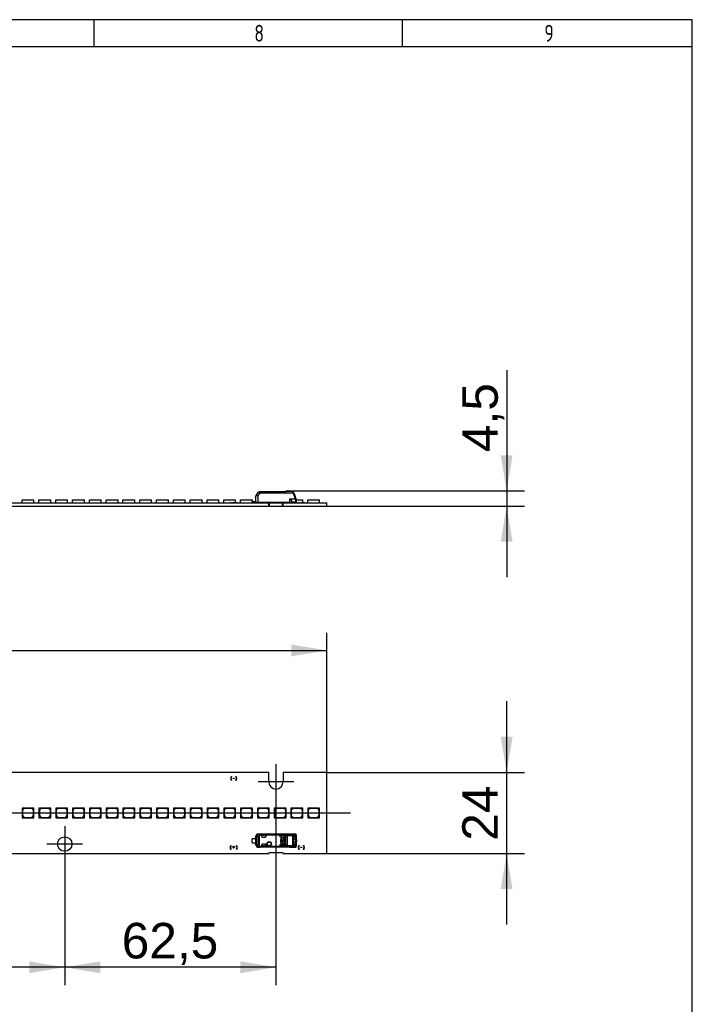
# Paper-space layout 'Layout1' of a CAD drawing. Header units: millimetres. Extents: x 0 to 406, y 0 to 285.
# Tile 6 of 6: x 306 to 406, y 139 to 285. Entities that reach past the tile are written whole.
import ezdxf
from ezdxf.enums import TextEntityAlignment as Align
from ezdxf.lldxf.tags import DXFTag

# ---------------------------------------------------------------- set-up
doc = ezdxf.new("R2010")
doc.units = ezdxf.units.MM
for name, color, linetype in [('10', 7, 'Continuous'), ('Default', 7, 'Continuous'), ('LINLED_560X24MM_', 7, 'Continuous')]:
    doc.layers.add(name, color=color, linetype=linetype)
doc.styles.add('SEACAD_Arial', font='arial.ttf')
doc.styles.add('SEACAD_Solid_Edge_ANSI', font='seans.ttf')
tags = doc.linetypes.add('CENTER2', pattern=[28.575, 19.05, -3.175, 3.175, -3.175]).pattern_tags.tags
tags[10:11] = [DXFTag(74, 4), DXFTag(75, 0), DXFTag(340, '0'), DXFTag(46, 0.0), DXFTag(50, 0.0), DXFTag(44, 0.0), DXFTag(45, 0.0)]
tags[8:9] = [DXFTag(74, 4), DXFTag(75, 0), DXFTag(340, '0'), DXFTag(46, 0.0), DXFTag(50, 0.0), DXFTag(44, 0.0), DXFTag(45, 0.0)]
tags[6:7] = [DXFTag(74, 4), DXFTag(75, 0), DXFTag(340, '0'), DXFTag(46, 0.0), DXFTag(50, 0.0), DXFTag(44, 0.0), DXFTag(45, 0.0)]
tags[4:5] = [DXFTag(74, 4), DXFTag(75, 0), DXFTag(340, '0'), DXFTag(46, 0.0), DXFTag(50, 0.0), DXFTag(44, 0.0), DXFTag(45, 0.0)]
doc.dimstyles.new('ISO', dxfattribs={"dimtxt": 5.25, "dimasz": 5.25, "dimexe": 2.625, "dimexo": 0, "dimgap": 1.3125, "dimtad": 1, "dimlfac": 2, "dimtxsty": 'SEACAD_Arial', "dimblk1": '_SE_FILLED', "dimblk2": '_SE_FILLED', "dimsah": 1, "dimcen": 2.625, "dimadec": 0, "dimazin": 0, "dimtfac": 0.5, "dimtdec": 3, "dimtmove": 0, "dimatfit": 3, "dimfxl": 1, "dimarcsym": 0})

# ---------------------------------------------------------------- blocks, each defined once
blk = doc.blocks.new('SE')
at = {"layer": 'LINLED_560X24MM_', "color": 7, "linetype": 'Continuous'}
for p, q in [((343.02, 173.35), (282.67, 173.35)), ((343.02, 171.95), (343.02, 173.35)), ((351.59, 173.35), (345.17, 173.35)), ((345.17, 173.35), (345.17, 171.95)), ((351.59, 161.35), (351.59, 173.35)), ((337.49, 172.75), (337.53, 172.75)), ((337.53, 172.15), (337.49, 172.15)), ((337.75, 172.42), (337.75, 172.48)), ((337.75, 172.48), (337.92, 172.48)), ((337.92, 172.42), (337.75, 172.42)), ((337.92, 172.48), (337.92, 172.42)), ((338.15, 172.75), (338.19, 172.75)), ((338.19, 172.15), (338.15, 172.15)), ((308.05, 168.05), (306.55, 168.05)), ((306.55, 168.05), (306.55, 166.65)), ((306.85, 168), (306.6, 167.75)), ((306.6, 167.75), (306.6, 166.95)), ((308, 168), (306.85, 168)), ((308.25, 167.75), (308, 168)), ((308.3, 168.05), (308.05, 168.05)), ((308.05, 168.05), (308.3, 167.8)), ((308.25, 166.95), (308.25, 167.75)), ((308.3, 167.8), (308.3, 168.05)), ((308.3, 166.65), (308.3, 167.8)), ((310.54, 168.05), (309.04, 168.05)), ((309.04, 168.05), (309.04, 166.65)), ((309.34, 168), (309.09, 167.75)), ((309.09, 167.75), (309.09, 166.95)), ((310.49, 168), (309.34, 168)), ((310.74, 167.75), (310.49, 168)), ((310.79, 168.05), (310.54, 168.05)), ((310.54, 168.05), (310.79, 167.8)), ((310.74, 166.95), (310.74, 167.75)), ((310.79, 167.8), (310.79, 168.05)), ((310.79, 166.65), (310.79, 167.8)), ((313.02, 168.05), (311.52, 168.05)), ((311.52, 168.05), (311.52, 166.65)), ((311.82, 168), (311.57, 167.75)), ((311.57, 167.75), (311.57, 166.95)), ((312.97, 168), (311.82, 168)), ((313.22, 167.75), (312.97, 168)), ((313.27, 168.05), (313.02, 168.05)), ((313.02, 168.05), (313.27, 167.8)), ((313.22, 166.95), (313.22, 167.75)), ((313.27, 167.8), (313.27, 168.05)), ((313.27, 166.65), (313.27, 167.8)), ((315.51, 168.05), (314.01, 168.05)), ((314.01, 168.05), (314.01, 166.65)), ((314.31, 168), (314.06, 167.75)), ((314.06, 167.75), (314.06, 166.95)), ((315.46, 168), (314.31, 168)), ((315.71, 167.75), (315.46, 168)), ((315.76, 168.05), (315.51, 168.05)), ((315.51, 168.05), (315.76, 167.8)), ((315.71, 166.95), (315.71, 167.75)), ((315.76, 167.8), (315.76, 168.05)), ((315.76, 166.65), (315.76, 167.8)), ((317.99, 168.05), (316.49, 168.05)), ((316.49, 168.05), (316.49, 166.65)), ((316.79, 168), (316.54, 167.75)), ((316.54, 167.75), (316.54, 166.95)), ((317.94, 168), (316.79, 168)), ((318.19, 167.75), (317.94, 168)), ((318.24, 168.05), (317.99, 168.05)), ((317.99, 168.05), (318.24, 167.8)), ((318.19, 166.95), (318.19, 167.75)), ((318.24, 167.8), (318.24, 168.05)), ((318.24, 166.65), (318.24, 167.8)), ((320.48, 168.05), (318.98, 168.05)), ((318.98, 168.05), (318.98, 166.65)), ((319.28, 168), (319.03, 167.75)), ((319.03, 167.75), (319.03, 166.95)), ((320.43, 168), (319.28, 168)), ((320.68, 167.75), (320.43, 168)), ((320.73, 168.05), (320.48, 168.05)), ((320.48, 168.05), (320.73, 167.8)), ((320.68, 166.95), (320.68, 167.75)), ((320.73, 167.8), (320.73, 168.05)), ((320.73, 166.65), (320.73, 167.8)), ((322.96, 168.05), (321.46, 168.05)), ((321.46, 168.05), (321.46, 166.65)), ((321.76, 168), (321.51, 167.75)), ((321.51, 167.75), (321.51, 166.95)), ((322.91, 168), (321.76, 168)), ((323.16, 167.75), (322.91, 168)), ((323.21, 168.05), (322.96, 168.05)), ((322.96, 168.05), (323.21, 167.8)), ((323.16, 166.95), (323.16, 167.75)), ((323.21, 167.8), (323.21, 168.05)), ((323.21, 166.65), (323.21, 167.8)), ((325.45, 168.05), (323.95, 168.05)), ((323.95, 168.05), (323.95, 166.65)), ((324.25, 168), (324, 167.75)), ((324, 167.75), (324, 166.95)), ((325.4, 168), (324.25, 168)), ((325.65, 167.75), (325.4, 168)), ((325.7, 168.05), (325.45, 168.05)), ((325.45, 168.05), (325.7, 167.8)), ((325.65, 166.95), (325.65, 167.75)), ((325.7, 167.8), (325.7, 168.05)), ((325.7, 166.65), (325.7, 167.8)), ((327.93, 168.05), (326.43, 168.05)), ((326.43, 168.05), (326.43, 166.65)), ((326.73, 168), (326.48, 167.75)), ((326.48, 167.75), (326.48, 166.95)), ((327.88, 168), (326.73, 168)), ((328.13, 167.75), (327.88, 168)), ((328.18, 168.05), (327.93, 168.05)), ((327.93, 168.05), (328.18, 167.8)), ((328.13, 166.95), (328.13, 167.75)), ((328.18, 167.8), (328.18, 168.05)), ((328.18, 166.65), (328.18, 167.8)), ((330.42, 168.05), (328.92, 168.05)), ((328.92, 168.05), (328.92, 166.65)), ((329.22, 168), (328.97, 167.75)), ((328.97, 167.75), (328.97, 166.95)), ((330.37, 168), (329.22, 168)), ((330.62, 167.75), (330.37, 168)), ((330.67, 168.05), (330.42, 168.05)), ((330.42, 168.05), (330.67, 167.8)), ((330.62, 166.95), (330.62, 167.75)), ((330.67, 167.8), (330.67, 168.05)), ((330.67, 166.65), (330.67, 167.8)), ((332.9, 168.05), (331.4, 168.05)), ((331.4, 168.05), (331.4, 166.65)), ((331.7, 168), (331.45, 167.75)), ((331.45, 167.75), (331.45, 166.95)), ((332.85, 168), (331.7, 168)), ((333.1, 167.75), (332.85, 168)), ((333.15, 168.05), (332.9, 168.05)), ((332.9, 168.05), (333.15, 167.8)), ((333.1, 166.95), (333.1, 167.75)), ((333.15, 167.8), (333.15, 168.05)), ((333.15, 166.65), (333.15, 167.8)), ((335.39, 168.05), (333.89, 168.05)), ((333.89, 168.05), (333.89, 166.65)), ((334.19, 168), (333.94, 167.75)), ((333.94, 167.75), (333.94, 166.95)), ((335.34, 168), (334.19, 168)), ((335.59, 167.75), (335.34, 168)), ((335.64, 168.05), (335.39, 168.05)), ((335.39, 168.05), (335.64, 167.8)), ((335.59, 166.95), (335.59, 167.75)), ((335.64, 167.8), (335.64, 168.05)), ((335.64, 166.65), (335.64, 167.8)), ((337.87, 168.05), (336.37, 168.05)), ((336.37, 168.05), (336.37, 166.65)), ((336.67, 168), (336.42, 167.75)), ((336.42, 167.75), (336.42, 166.95)), ((337.82, 168), (336.67, 168)), ((338.07, 167.75), (337.82, 168)), ((338.12, 168.05), (337.87, 168.05)), ((337.87, 168.05), (338.12, 167.8)), ((338.07, 166.95), (338.07, 167.75)), ((338.12, 167.8), (338.12, 168.05)), ((338.12, 166.65), (338.12, 167.8)), ((340.36, 168.05), (338.86, 168.05)), ((338.86, 168.05), (338.86, 166.65)), ((339.16, 168), (338.91, 167.75)), ((338.91, 167.75), (338.91, 166.95)), ((340.31, 168), (339.16, 168)), ((340.56, 167.75), (340.31, 168)), ((340.61, 168.05), (340.36, 168.05)), ((340.36, 168.05), (340.61, 167.8)), ((340.56, 166.95), (340.56, 167.75)), ((340.61, 167.8), (340.61, 168.05)), ((340.61, 166.65), (340.61, 167.8)), ((342.84, 168.05), (341.34, 168.05)), ((341.34, 168.05), (341.34, 166.65)), ((341.64, 168), (341.39, 167.75)), ((341.39, 167.75), (341.39, 166.95)), ((342.79, 168), (341.64, 168)), ((343.04, 167.75), (342.79, 168)), ((343.09, 168.05), (342.84, 168.05)), ((342.84, 168.05), (343.09, 167.8)), ((343.04, 166.95), (343.04, 167.75)), ((343.09, 167.8), (343.09, 168.05)), ((343.09, 166.65), (343.09, 167.8)), ((345.33, 168.05), (343.83, 168.05)), ((343.83, 168.05), (343.83, 166.65)), ((344.13, 168), (343.88, 167.75)), ((343.88, 167.75), (343.88, 166.95)), ((345.28, 168), (344.13, 168)), ((345.53, 167.75), (345.28, 168)), ((345.58, 168.05), (345.33, 168.05)), ((345.33, 168.05), (345.58, 167.8)), ((345.53, 166.95), (345.53, 167.75)), ((345.58, 167.8), (345.58, 168.05)), ((345.58, 166.65), (345.58, 167.8)), ((347.81, 168.05), (346.31, 168.05)), ((346.31, 168.05), (346.31, 166.65)), ((346.61, 168), (346.36, 167.75)), ((346.36, 167.75), (346.36, 166.95)), ((347.76, 168), (346.61, 168)), ((348.01, 167.75), (347.76, 168)), ((348.06, 168.05), (347.81, 168.05)), ((347.81, 168.05), (348.06, 167.8)), ((348.01, 166.95), (348.01, 167.75)), ((348.06, 167.8), (348.06, 168.05)), ((348.06, 166.65), (348.06, 167.8)), ((350.3, 168.05), (348.8, 168.05)), ((348.8, 168.05), (348.8, 166.65)), ((349.1, 168), (348.85, 167.75)), ((348.85, 167.75), (348.85, 166.95)), ((350.25, 168), (349.1, 168)), ((350.5, 167.75), (350.25, 168)), ((350.55, 168.05), (350.3, 168.05)), ((350.3, 168.05), (350.55, 167.8)), ((350.5, 166.95), (350.5, 167.75)), ((350.55, 167.8), (350.55, 168.05)), ((350.55, 166.65), (350.55, 167.8)), ((306.55, 166.65), (308.3, 166.65)), ((306.6, 166.95), (306.85, 166.7)), ((306.85, 166.7), (308, 166.7)), ((308, 166.7), (308.25, 166.95)), ((309.04, 166.65), (310.79, 166.65)), ((309.09, 166.95), (309.34, 166.7)), ((309.34, 166.7), (310.49, 166.7)), ((310.49, 166.7), (310.74, 166.95)), ((311.52, 166.65), (313.27, 166.65)), ((311.57, 166.95), (311.82, 166.7)), ((311.82, 166.7), (312.97, 166.7)), ((312.97, 166.7), (313.22, 166.95)), ((314.01, 166.65), (315.76, 166.65)), ((314.06, 166.95), (314.31, 166.7)), ((314.31, 166.7), (315.46, 166.7)), ((315.46, 166.7), (315.71, 166.95)), ((316.49, 166.65), (318.24, 166.65)), ((316.54, 166.95), (316.79, 166.7)), ((316.79, 166.7), (317.94, 166.7)), ((317.94, 166.7), (318.19, 166.95)), ((318.98, 166.65), (320.73, 166.65)), ((319.03, 166.95), (319.28, 166.7)), ((319.28, 166.7), (320.43, 166.7)), ((320.43, 166.7), (320.68, 166.95)), ((321.46, 166.65), (323.21, 166.65)), ((321.51, 166.95), (321.76, 166.7)), ((321.76, 166.7), (322.91, 166.7)), ((322.91, 166.7), (323.16, 166.95)), ((323.95, 166.65), (325.7, 166.65)), ((324, 166.95), (324.25, 166.7)), ((324.25, 166.7), (325.4, 166.7)), ((325.4, 166.7), (325.65, 166.95)), ((326.43, 166.65), (328.18, 166.65)), ((326.48, 166.95), (326.73, 166.7)), ((326.73, 166.7), (327.88, 166.7)), ((327.88, 166.7), (328.13, 166.95)), ((328.92, 166.65), (330.67, 166.65)), ((328.97, 166.95), (329.22, 166.7)), ((329.22, 166.7), (330.37, 166.7)), ((330.37, 166.7), (330.62, 166.95)), ((331.4, 166.65), (333.15, 166.65)), ((331.45, 166.95), (331.7, 166.7)), ((331.7, 166.7), (332.85, 166.7)), ((332.85, 166.7), (333.1, 166.95)), ((333.89, 166.65), (335.64, 166.65)), ((333.94, 166.95), (334.19, 166.7)), ((334.19, 166.7), (335.34, 166.7)), ((335.34, 166.7), (335.59, 166.95)), ((336.37, 166.65), (338.12, 166.65)), ((336.42, 166.95), (336.67, 166.7)), ((336.67, 166.7), (337.82, 166.7)), ((337.82, 166.7), (338.07, 166.95)), ((338.86, 166.65), (340.61, 166.65)), ((338.91, 166.95), (339.16, 166.7)), ((339.16, 166.7), (340.31, 166.7)), ((340.31, 166.7), (340.56, 166.95)), ((341.34, 166.65), (343.09, 166.65)), ((341.39, 166.95), (341.64, 166.7)), ((341.64, 166.7), (342.79, 166.7)), ((342.79, 166.7), (343.04, 166.95)), ((343.83, 166.65), (345.58, 166.65)), ((343.88, 166.95), (344.13, 166.7)), ((344.13, 166.7), (345.28, 166.7)), ((345.28, 166.7), (345.53, 166.95)), ((346.31, 166.65), (348.06, 166.65)), ((346.36, 166.95), (346.61, 166.7)), ((346.61, 166.7), (347.76, 166.7)), ((347.76, 166.7), (348.01, 166.95)), ((348.8, 166.65), (350.55, 166.65)), ((348.85, 166.95), (349.1, 166.7)), ((349.1, 166.7), (350.25, 166.7)), ((350.25, 166.7), (350.5, 166.95)), ((340.57, 162.96), (340.57, 163.54)), ((340.64, 163.56), (341.12, 163.56)), ((341.12, 163.56), (341.12, 163.93)), ((341.12, 163.92), (341.12, 163.93)), ((341.19, 163.92), (341.12, 163.92)), ((341.12, 162.59), (341.12, 163.92)), ((341.12, 163.56), (341.12, 162.94)), ((341.5, 163.92), (341.19, 163.92)), ((341.19, 163.92), (341.19, 162.59)), ((346.14, 164.23), (341.42, 164.23)), ((341.42, 164.23), (341.42, 164.22)), ((341.76, 164.22), (341.42, 164.22)), ((341.5, 162.59), (341.5, 163.92)), ((341.58, 163.92), (341.5, 163.92)), ((341.58, 163.92), (341.58, 162.59)), ((341.65, 164.16), (341.7, 164.08)), ((345.46, 164.17), (341.7, 164.17)), ((341.7, 164.08), (341.7, 164.17)), ((345.43, 164.08), (341.7, 164.08)), ((341.76, 164.22), (346.65, 164.22)), ((341.76, 164.22), (341.76, 164.21)), ((346.65, 164.21), (341.76, 164.21)), ((341.97, 163.93), (341.97, 163.88)), ((342.61, 164.03), (342.07, 164.03)), ((342.62, 164.03), (342.07, 164.03)), ((342.07, 164.03), (342.07, 164.03)), ((342.07, 163.78), (342.52, 163.78)), ((342.62, 164.03), (342.61, 164.03)), ((342.61, 164.03), (342.61, 163.88)), ((342.61, 163.88), (342.62, 163.88)), ((342.62, 163.88), (342.62, 164.03)), ((345.33, 164.03), (344.67, 164.03)), ((344.67, 164.03), (344.67, 163.9)), ((345.33, 164.03), (344.67, 164.03)), ((344.67, 164.03), (344.67, 164.03)), ((344.67, 164.03), (344.67, 163.91)), ((344.67, 163.91), (344.67, 163.9)), ((344.77, 163.81), (345.33, 163.81)), ((344.78, 163.4), (344.77, 163.4)), ((344.77, 163.4), (344.77, 163.1)), ((344.77, 163.1), (344.78, 163.1)), ((344.78, 163.4), (344.78, 163.1)), ((344.91, 163.5), (344.84, 163.5)), ((344.84, 163.5), (344.84, 163.01)), ((344.84, 163.01), (344.91, 163.01)), ((344.91, 163.29), (344.91, 163.5)), ((344.96, 163.29), (344.91, 163.29)), ((344.91, 163.01), (344.91, 163.22)), ((344.91, 163.22), (344.96, 163.22)), ((344.98, 163.62), (344.98, 163.6)), ((345.28, 163.62), (344.98, 163.62)), ((345.28, 163.6), (344.98, 163.6)), ((345.23, 163.29), (345.02, 163.29)), ((345.02, 163.22), (345.23, 163.22)), ((345.08, 163.35), (345.08, 163.42)), ((345.17, 163.42), (345.17, 163.35)), ((345.28, 163.6), (345.28, 163.62)), ((345.34, 163.29), (345.29, 163.29)), ((345.29, 163.22), (345.34, 163.22)), ((345.33, 164.03), (345.33, 164.03)), ((345.34, 163.22), (345.34, 163.29)), ((345.4, 163.5), (345.38, 163.5)), ((345.38, 163), (345.38, 163.5)), ((345.38, 163), (345.4, 163)), ((345.4, 163), (345.4, 163.5)), ((345.43, 164.07), (345.43, 164.08)), ((345.43, 164.07), (345.43, 163.93)), ((345.43, 163.91), (345.43, 163.93)), ((345.43, 163.91), (345.43, 162.6)), ((345.57, 162.51), (345.57, 164)), ((345.74, 164.02), (346.56, 164.02)), ((345.74, 163.96), (345.74, 162.54)), ((346.56, 163.96), (345.74, 163.96)), ((346.14, 164.22), (346.14, 164.23)), ((346.94, 164.22), (346.14, 164.22)), ((346.56, 163.96), (346.56, 164.02)), ((346.56, 163.96), (346.66, 163.96)), ((346.56, 162.54), (346.56, 163.96)), ((346.94, 164.22), (346.65, 164.22)), ((346.65, 164.21), (346.65, 164.22)), ((346.66, 163.96), (346.66, 162.54)), ((346.67, 162.83), (346.67, 163.68)), ((346.97, 163.43), (346.67, 163.43)), ((346.67, 163.08), (346.97, 163.08)), ((346.72, 163.93), (346.8, 163.93)), ((347.04, 164.12), (346.75, 164.12)), ((346.78, 163.98), (346.75, 163.97)), ((346.78, 163.98), (346.94, 163.99)), ((346.8, 163.93), (346.94, 163.99)), ((346.94, 163.79), (347.09, 163.82)), ((347.12, 163.65), (346.97, 163.63)), ((346.97, 163.63), (346.97, 163.43)), ((347.12, 163.43), (346.97, 163.43)), ((346.97, 163.43), (346.97, 163.08)), ((346.97, 163.08), (347.12, 163.08)), ((346.97, 163.08), (346.97, 162.87)), ((347.09, 163.83), (347.09, 164.1)), ((347.12, 163.65), (347.12, 164.02)), ((347.12, 163.43), (347.12, 163.65)), ((347.12, 163.43), (347.12, 163.08)), ((347.12, 162.85), (347.12, 163.08)), ((337.41, 162.55), (337.45, 162.55)), ((337.45, 161.95), (337.41, 161.95)), ((337.68, 162.28), (337.68, 162.34)), ((337.68, 162.34), (337.81, 162.34)), ((337.81, 162.28), (337.68, 162.28)), ((337.81, 162.34), (337.81, 162.46)), ((337.81, 162.46), (337.86, 162.46)), ((337.81, 162.16), (337.81, 162.28)), ((337.86, 162.16), (337.81, 162.16)), ((337.86, 162.46), (337.86, 162.34)), ((337.86, 162.34), (337.99, 162.34)), ((337.99, 162.28), (337.86, 162.28)), ((337.86, 162.28), (337.86, 162.16)), ((337.99, 162.34), (337.99, 162.28)), ((338.23, 162.55), (338.27, 162.55)), ((338.27, 161.95), (338.23, 161.95)), ((340.64, 162.94), (341.12, 162.94)), ((341.12, 162.58), (341.12, 162.94)), ((341.12, 162.59), (341.19, 162.59)), ((341.12, 162.58), (341.12, 162.59)), ((341.19, 162.59), (341.5, 162.59)), ((341.42, 162.29), (341.76, 162.29)), ((341.42, 162.29), (341.42, 162.28)), ((346.14, 162.28), (341.42, 162.28)), ((341.5, 162.59), (341.58, 162.59)), ((341.7, 162.42), (341.65, 162.34)), ((341.7, 162.42), (345.43, 162.42)), ((341.7, 162.33), (341.7, 162.42)), ((341.7, 162.33), (345.46, 162.33)), ((346.65, 162.29), (341.76, 162.29)), ((341.76, 162.29), (341.76, 162.29)), ((346.65, 162.29), (341.76, 162.29)), ((341.97, 162.63), (341.97, 162.57)), ((342.52, 162.73), (342.07, 162.73)), ((342.07, 162.48), (342.07, 162.47)), ((342.61, 162.48), (342.07, 162.48)), ((342.07, 162.47), (342.62, 162.47)), ((342.62, 162.63), (342.61, 162.63)), ((342.61, 162.63), (342.61, 162.48)), ((342.62, 162.47), (342.61, 162.48)), ((342.62, 162.47), (342.62, 162.63)), ((344.67, 162.6), (344.67, 162.48)), ((344.67, 162.6), (344.67, 162.6)), ((344.67, 162.6), (344.67, 162.47)), ((344.67, 162.47), (344.67, 162.48)), ((345.33, 162.48), (344.67, 162.48)), ((345.33, 162.47), (344.67, 162.47)), ((345.33, 162.7), (344.77, 162.7)), ((344.98, 162.9), (344.98, 162.89)), ((344.98, 162.9), (345.28, 162.9)), ((344.98, 162.89), (345.28, 162.89)), ((345.28, 162.89), (345.28, 162.9)), ((345.33, 162.47), (345.33, 162.48)), ((345.43, 162.57), (345.43, 162.6)), ((345.43, 162.57), (345.43, 162.43)), ((345.74, 162.54), (346.56, 162.54)), ((345.74, 162.54), (345.74, 162.48)), ((345.74, 162.48), (346.56, 162.48)), ((346.14, 162.28), (346.14, 162.28)), ((346.14, 162.28), (346.94, 162.28)), ((346.56, 162.54), (346.66, 162.54)), ((346.56, 162.48), (346.56, 162.54)), ((346.65, 162.29), (346.94, 162.28)), ((346.65, 162.29), (346.65, 162.29)), ((346.8, 162.57), (346.72, 162.57)), ((346.74, 162.53), (346.78, 162.52)), ((346.75, 162.39), (347.04, 162.38)), ((346.94, 162.52), (346.78, 162.52)), ((346.94, 162.52), (346.8, 162.57)), ((347.09, 162.68), (346.94, 162.72)), ((346.97, 162.87), (347.12, 162.85)), ((347.09, 162.4), (347.09, 162.68)), ((347.12, 162.48), (347.12, 162.85)), ((347.49, 162.55), (347.53, 162.55)), ((347.53, 161.95), (347.49, 161.95)), ((347.75, 162.22), (347.75, 162.28)), ((347.75, 162.28), (347.92, 162.28)), ((347.92, 162.22), (347.75, 162.22)), ((347.92, 162.28), (347.92, 162.22)), ((348.15, 162.55), (348.19, 162.55)), ((348.19, 161.95), (348.15, 161.95)), ((282.67, 161.35), (343.02, 161.35)), ((343.14, 161.48), (345.04, 161.48)), ((345.17, 161.35), (351.59, 161.35))]:
    blk.add_line(p, q, dxfattribs=at)
for centre, radius in [((312.84, 162.75), 1.07), ((343.09, 162.78), 0.328), ((343.09, 162.78), 0.293), ((343.09, 162.78), 0.276), ((343.09, 162.78), 0.275)]:
    blk.add_circle(centre, radius, dxfattribs=at)
for centre, radius, start, end in [((337.84, 172.45), 0.462, 139.5021, 220.4979), ((337.84, 172.45), 0.462, 319.5016, 40.4985), ((344.09, 171.95), 1.07, 180, 0), ((340.64, 163.44), 0.125, 90, 126.8699), ((341.42, 163.92), 0.3, 90.167, 179.9956), ((341.8, 163.91), 0.291, 119.4693, 178.8718), ((341.69, 164.06), 0.107, 87.5505, 111.0353), ((342.07, 163.88), 0.1, 180, 270), ((344.98, 163.4), 0.213, 90, 180), ((344.98, 163.1), 0.213, 180, 270), ((344.98, 163.4), 0.2, 90, 180), ((344.98, 163.1), 0.2, 180, 270), ((345.12, 163.25), 0.169, 104.2042, 168.6727), ((345.12, 163.25), 0.169, 191.3273, 348.6727), ((345.12, 163.25), 0.108, 112.432, 162.2153), ((345.12, 163.25), 0.108, 197.7847, 342.2153), ((345.12, 163.25), 0.169, 11.3273, 75.7958), ((345.12, 163.25), 0.108, 17.7847, 67.568), ((345.28, 163.5), 0.113, 0, 90), ((345.28, 163.5), 0.1, 0, 90), ((345.28, 163), 0.1, 270, 360), ((345.28, 163), 0.113, 270, 360), ((345.85, 164), 0.424, 155.6644, 168.4196), ((345.18, 163.41), 0.711, 56.4894, 69.3201), ((345.22, 163.58), 0.641, 50.5835, 68.1417), ((345.76, 163.91), 0.208, 128.9401, 154.2407), ((345.75, 164.38), 0.417, 245.1137, 269.2196), ((345.75, 164.2), 0.182, 227.612, 267.059), ((386.47, 163.98), 40.73, 179.9391, 180.0276), ((347.19, 163.88), 0.646, 156.613, 167.1304), ((346.55, 163.9), 0.125, 29.2644, 83.1817), ((346.79, 164.06), 0.204, 132.1604, 158.7603), ((346.57, 164.01), 0.131, 19.7328, 77.0452), ((346.64, 164.11), 0.103, 3.1147, 84.8366), ((347.11, 163.83), 0.467, 152.0817, 164.248), ((346.85, 163.98), 0.173, 126.1297, 153.8377), ((346.94, 164.13), 0.0975, 358.48, 88.0009), ((346.94, 164.06), 0.167, 46.0436, 90.8272), ((346.48, 163.65), 0.489, 358.2685, 17.0288), ((346.75, 163.68), 0.366, 355.7724, 23.7815), ((337.76, 162.25), 0.462, 139.5021, 220.4979), ((337.92, 162.25), 0.461, 319.3991, 40.6009), ((340.64, 163.06), 0.125, 233.1301, 270), ((341.42, 162.59), 0.3, 180.0044, 269.8384), ((341.8, 162.6), 0.292, 181.2452, 240.4151), ((341.69, 162.44), 0.107, 248.9631, 272.4493), ((342.07, 162.63), 0.1, 90, 180), ((345.19, 163.08), 0.693, 290.5131, 303.6749), ((345.67, 162.45), 0.236, 186.7859, 209.799), ((345.22, 162.94), 0.652, 292.115, 309.3324), ((345.75, 162.13), 0.414, 90.6937, 114.971), ((345.75, 162.3), 0.184, 93.1487, 132.1797), ((346.55, 162.61), 0.125, 276.8298, 330.7248), ((347.19, 162.63), 0.644, 192.8599, 203.4072), ((346.57, 162.5), 0.131, 282.9533, 340.2794), ((346.79, 162.44), 0.204, 201.2415, 227.861), ((346.64, 162.39), 0.103, 275.1481, 356.892), ((347.11, 162.67), 0.467, 195.7622, 207.9319), ((346.85, 162.53), 0.173, 206.1713, 233.8588), ((346.41, 162.87), 0.557, 344.1251, 0.5828), ((346.94, 162.38), 0.0975, 272.0033, 1.5118), ((346.94, 162.45), 0.167, 269.1673, 313.9832), ((347, 162.39), 0.0836, 312.1314, 8.1609), ((346.75, 162.83), 0.366, 336.2191, 4.1962), ((347.84, 162.25), 0.462, 139.5021, 220.4979), ((347.84, 162.25), 0.462, 319.5016, 40.4985), ((343.14, 161.35), 0.125, 90, 180), ((345.04, 161.35), 0.125, 0, 90)]:
    blk.add_arc(centre, radius, start, end, dxfattribs=at)
for centre, major_axis, ratio, start_param, end_param in [((341.42, 163.93), (0.212, -0.212), 0.999924, 2.349833, 3.926953), ((341.42, 163.92), (0.003, 0.3), 0.766027, 0.015856, 1.578763), ((342.07, 163.93), (0, -0.1), 0.999994, 3.141593, 4.712389), ((342.07, 163.93), (0, -0.1), 0.999994, 3.141593, 4.712389), ((342.51, 163.88), (-0.1, 0), 0.999848, 1.570796, 3.141593), ((342.52, 163.88), (-0.1, 0), 0.999848, 1.570796, 3.141593), ((344.77, 163.91), (0.0707, -0.0707), 0.999695, 3.926839, 5.497939), ((344.77, 163.91), (0.0707, -0.0707), 0.999695, 3.9588, 4.712389), ((345.33, 163.93), (0, -0.1), 0.999994, 1.570796, 3.141593), ((345.33, 163.93), (0, -0.1), 0.999994, 1.570796, 3.141593), ((345.33, 163.91), (0, -0.1), 0.999848, 0, 1.570796), ((346.14, 163.93), (0, 0.3), 0.999962, 6.103357, 6.283185), ((346.65, 164.12), (-0.0024, 0.1), 0.939661, 4.689876, 6.257716), ((347.04, 163.67), (0, -0.451), 0.342128, 2.840741, 3.150375), ((346.99, 164.1), (-0.0672, -0.074), 0.8975, 2.254603, 3.141227), ((347.02, 164.02), (-0.1, 0), 0.754543, 3.141566, 3.269979), ((341.42, 162.58), (0.212, 0.212), 0.999924, 2.356233, 3.933355), ((341.42, 162.59), (-0.003, 0.3), 0.766027, 1.56283, 3.125796), ((342.07, 162.58), (0, 0.1), 0.999994, 1.570796, 3.141593), ((342.07, 162.57), (0, 0.1), 0.999994, 1.570796, 3.141593), ((342.51, 162.63), (-0.1, 0), 0.999848, 3.141593, 4.712389), ((342.52, 162.63), (-0.1, 0), 0.999848, 3.141593, 4.712389), ((344.77, 162.6), (0.0707, 0.0707), 0.999695, 0.785246, 2.356347), ((344.77, 162.6), (0.0707, 0.0707), 0.999695, 1.570796, 2.343651), ((345.33, 162.6), (0, 0.1), 0.999848, 4.712389, 6.283185), ((345.33, 162.58), (0, 0.1), 0.999994, 3.140004, 4.712389), ((345.33, 162.57), (0, 0.1), 0.999994, 3.140535, 4.712389), ((346.14, 162.58), (0, 0.3), 0.999962, 3.141593, 3.321417), ((346.65, 162.39), (0.0024, 0.1), 0.939661, 3.16702, 4.734915), ((347.04, 162.83), (0, 0.45), 0.34204, 3.132977, 3.443088), ((347.02, 162.48), (0.1, 0), 0.754543, 6.092026, 6.283031)]:
    blk.add_ellipse(centre, major_axis=major_axis, ratio=ratio, start_param=start_param, end_param=end_param, dxfattribs=at)
for points, degree, knots in [([(337.53, 172.75), (337.51, 172.72), (337.49, 172.68), (337.47, 172.65), (337.44, 172.57), (337.42, 172.41), (337.46, 172.25), (337.53, 172.15)], 3, [0, 0, 0, 0, 0.125, 0.1875, 0.25, 0.5, 1, 1, 1, 1]), ([(338.15, 172.15), (338.22, 172.25), (338.26, 172.41), (338.24, 172.57), (338.21, 172.65), (338.19, 172.68), (338.17, 172.72), (338.15, 172.75)], 3, [0, 0, 0, 0, 0.5, 0.75, 0.8125, 0.875, 1, 1, 1, 1]), ([(341.65, 164.16), (341.66, 164.17), (341.66, 164.18), (341.68, 164.19), (341.69, 164.21), (341.72, 164.21), (341.75, 164.22), (341.76, 164.22)], 3, [0, 0, 0, 0, 0.225106, 0.406821, 0.546306, 0.765172, 1, 1, 1, 1]), ([(341.76, 164.21), (341.75, 164.21), (341.74, 164.21), (341.73, 164.21), (341.72, 164.21), (341.71, 164.2), (341.7, 164.19), (341.7, 164.18), (341.7, 164.17), (341.7, 164.17)], 3, [0, 0, 0, 0, 0.110474, 0.221192, 0.340028, 0.473427, 0.625996, 0.800833, 1, 1, 1, 1]), ([(346.67, 163.68), (346.67, 163.8), (346.7, 163.89), (346.73, 163.98), (346.78, 163.98)], 2, [0, 0, 0, 0.5, 0.5, 1, 1, 1]), ([(346.94, 163.79), (346.94, 163.8), (346.93, 163.82), (346.91, 163.85), (346.89, 163.88), (346.87, 163.9), (346.85, 163.92), (346.83, 163.93), (346.81, 163.93), (346.8, 163.93)], 3, [0, 0, 0, 0, 0.117575, 0.243567, 0.377986, 0.520838, 0.672124, 0.831846, 1, 1, 1, 1]), ([(346.94, 163.98), (346.98, 163.99), (347.02, 163.94), (347.06, 163.9), (347.09, 163.83)], 2, [0, 0, 0, 0.5, 0.5, 1, 1, 1]), ([(347.11, 164.07), (347.11, 164.09), (347.1, 164.11), (347.09, 164.15), (347.07, 164.16), (347.07, 164.17)], 3, [0.2425454, 0.2425454, 0.2425454, 0.2425454, 0.5367614, 0.7793439, 0.9318102, 0.9318102, 0.9318102, 0.9318102]), ([(347.12, 164.02), (347.11, 164.03), (347.11, 164.05), (347.11, 164.07), (347.1, 164.09), (347.09, 164.1), (347.09, 164.1)], 3, [0, 0, 0, 0, 0.244652, 0.491458, 0.742562, 1, 1, 1, 1]), ([(337.45, 162.55), (337.43, 162.52), (337.41, 162.48), (337.39, 162.45), (337.36, 162.37), (337.34, 162.21), (337.38, 162.05), (337.45, 161.95)], 3, [0, 0, 0, 0, 0.125, 0.1875, 0.25, 0.5, 1, 1, 1, 1]), ([(338.23, 161.95), (338.3, 162.05), (338.34, 162.21), (338.32, 162.37), (338.29, 162.45), (338.27, 162.48), (338.25, 162.52), (338.23, 162.55)], 3, [0, 0, 0, 0, 0.5, 0.75, 0.8125, 0.875, 1, 1, 1, 1]), ([(341.76, 162.29), (341.75, 162.29), (341.74, 162.29), (341.72, 162.29), (341.7, 162.3), (341.69, 162.3), (341.67, 162.32), (341.66, 162.33), (341.65, 162.34)], 3, [0, 0, 0, 0, 0.120723, 0.235221, 0.34634, 0.457185, 0.682198, 1, 1, 1, 1]), ([(341.7, 162.33), (341.7, 162.33), (341.7, 162.32), (341.71, 162.31), (341.72, 162.3), (341.74, 162.29), (341.75, 162.29), (341.76, 162.29)], 3, [0, 0, 0, 0, 0.272042, 0.497908, 0.684926, 0.845835, 1, 1, 1, 1]), ([(346.78, 162.52), (346.73, 162.52), (346.7, 162.61), (346.67, 162.7), (346.67, 162.83)], 2, [0, 0, 0, 0.5, 0.5, 1, 1, 1]), ([(346.8, 162.57), (346.8, 162.57), (346.82, 162.57), (346.84, 162.58), (346.88, 162.61), (346.91, 162.65), (346.93, 162.7), (346.94, 162.72)], 3, [0, 0, 0, 0, 0.000046, 0.262499, 0.516583, 0.762384, 1, 1, 1, 1]), ([(347.06, 162.33), (347.07, 162.34), (347.08, 162.35), (347.1, 162.39), (347.11, 162.42), (347.11, 162.43)], 3, [0, 0, 0, 0, 0.222364, 0.4647431, 0.7741621, 0.7741621, 0.7741621, 0.7741621]), ([(347.09, 162.4), (347.09, 162.41), (347.1, 162.41), (347.11, 162.43), (347.11, 162.44), (347.11, 162.46), (347.11, 162.47), (347.12, 162.48)], 3, [0, 0, 0, 0, 0.20636, 0.408491, 0.607418, 0.804218, 1, 1, 1, 1]), ([(347.53, 162.55), (347.51, 162.52), (347.49, 162.48), (347.47, 162.45), (347.44, 162.37), (347.42, 162.21), (347.46, 162.05), (347.53, 161.95)], 3, [0, 0, 0, 0, 0.125, 0.1875, 0.25, 0.5, 1, 1, 1, 1]), ([(348.15, 161.95), (348.22, 162.05), (348.26, 162.21), (348.24, 162.37), (348.21, 162.45), (348.19, 162.48), (348.17, 162.52), (348.15, 162.55)], 3, [0, 0, 0, 0, 0.5, 0.75, 0.8125, 0.875, 1, 1, 1, 1])]:
    blk.add_open_spline(points, degree=degree, knots=knots, dxfattribs=at)
for points, degree in [([(341.7, 164.08), (341.67, 164.07), (341.63, 164.04), (341.59, 163.98), (341.58, 163.94), (341.58, 163.92)], 3), ([(341.58, 162.59), (341.58, 162.57), (341.59, 162.53), (341.63, 162.47), (341.67, 162.44), (341.7, 162.42)], 3), ([(347.09, 162.68), (347.03, 162.52), (346.94, 162.52)], 2)]:
    blk.add_open_spline(points, degree=degree, dxfattribs=at)
blk.add_rational_spline([(345.63, 162.43), (345.61, 162.45), (345.59, 162.48), (345.57, 162.51)], [1.03323215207, 0.973772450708, 0.994102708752, 1.0942229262], degree=3, dxfattribs=at)
blk = doc.blocks.new('SE1')
at = {"layer": 'LINLED_560X24MM_', "color": 7, "linetype": 'Continuous'}
for p, q in [((341.12, 213.24), (341.12, 214.19)), ((341.19, 214.38), (341.5, 214.75)), ((341.42, 214.19), (341.76, 214.59)), ((341.42, 214.19), (341.42, 213.24)), ((341.58, 214.79), (341.7, 214.79)), ((341.69, 214.79), (341.58, 214.79)), ((341.7, 214.73), (341.7, 214.79)), ((345.43, 214.79), (341.7, 214.79)), ((341.7, 214.73), (345.46, 214.73)), ((346.65, 214.61), (341.76, 214.61)), ((341.76, 214.61), (341.76, 214.59)), ((346.65, 214.59), (341.76, 214.59)), ((345.33, 214.79), (344.77, 214.79)), ((345.57, 214.89), (345.43, 214.79)), ((345.43, 214.79), (345.43, 214.79)), ((345.74, 214.94), (346.56, 214.94)), ((345.74, 214.94), (345.74, 214.92)), ((345.74, 214.92), (346.56, 214.92)), ((346.56, 214.92), (346.56, 214.94)), ((346.65, 214.59), (346.65, 214.61)), ((346.65, 214.59), (346.94, 213.79)), ((346.69, 214.77), (346.66, 214.87)), ((346.75, 214.63), (346.69, 214.77)), ((346.75, 214.63), (347.04, 213.83)), ((346.78, 214.54), (346.94, 214.09)), ((282.67, 213.19), (343.02, 213.19)), ((282.67, 212.69), (343.02, 212.69)), ((306.55, 213.64), (308.3, 213.64)), ((306.55, 213.19), (306.55, 213.64)), ((308.3, 213.19), (308.3, 213.64)), ((309.04, 213.64), (310.79, 213.64)), ((309.04, 213.19), (309.04, 213.64)), ((310.79, 213.19), (310.79, 213.64)), ((311.52, 213.64), (313.27, 213.64)), ((311.52, 213.19), (311.52, 213.64)), ((313.27, 213.19), (313.27, 213.64)), ((314.01, 213.64), (315.76, 213.64)), ((314.01, 213.19), (314.01, 213.64)), ((315.76, 213.19), (315.76, 213.64)), ((316.49, 213.64), (318.24, 213.64)), ((316.49, 213.19), (316.49, 213.64)), ((318.24, 213.19), (318.24, 213.64)), ((318.98, 213.64), (320.73, 213.64)), ((318.98, 213.19), (318.98, 213.64)), ((320.73, 213.19), (320.73, 213.64)), ((321.46, 213.64), (323.21, 213.64)), ((321.46, 213.19), (321.46, 213.64)), ((323.21, 213.19), (323.21, 213.64)), ((323.95, 213.64), (325.7, 213.64)), ((323.95, 213.19), (323.95, 213.64)), ((325.7, 213.19), (325.7, 213.64)), ((326.43, 213.64), (328.18, 213.64)), ((326.43, 213.19), (326.43, 213.64)), ((328.18, 213.19), (328.18, 213.64)), ((328.92, 213.64), (330.67, 213.64)), ((328.92, 213.19), (328.92, 213.64)), ((330.67, 213.19), (330.67, 213.64)), ((331.4, 213.64), (333.15, 213.64)), ((331.4, 213.19), (331.4, 213.64)), ((333.15, 213.19), (333.15, 213.64)), ((333.89, 213.64), (335.64, 213.64)), ((333.89, 213.19), (333.89, 213.64)), ((335.64, 213.19), (335.64, 213.64)), ((336.37, 213.64), (338.12, 213.64)), ((336.37, 213.19), (336.37, 213.64)), ((337.45, 213.19), (337.41, 213.19)), ((337.45, 213.19), (337.45, 213.19)), ((337.81, 213.19), (337.68, 213.19)), ((337.68, 213.19), (337.68, 213.19)), ((337.86, 213.19), (337.81, 213.19)), ((337.81, 213.19), (337.81, 213.19)), ((337.86, 213.19), (337.86, 213.19)), ((337.99, 213.19), (337.86, 213.19)), ((337.99, 213.19), (337.99, 213.19)), ((338.12, 213.19), (338.12, 213.64)), ((338.19, 213.19), (338.15, 213.19)), ((338.15, 213.19), (338.15, 213.19)), ((338.19, 213.19), (338.19, 213.19)), ((338.27, 213.19), (338.23, 213.19)), ((338.23, 213.19), (338.23, 213.19)), ((338.27, 213.19), (338.27, 213.19)), ((338.86, 213.64), (340.61, 213.64)), ((338.86, 213.19), (338.86, 213.64)), ((340.64, 213.36), (340.57, 213.36)), ((340.57, 213.26), (340.57, 213.36)), ((340.57, 213.26), (340.57, 213.21)), ((341.59, 213.21), (340.57, 213.21)), ((340.61, 213.36), (340.61, 213.64)), ((340.61, 213.19), (340.61, 213.21)), ((340.64, 213.36), (341.12, 213.36)), ((340.64, 213.36), (340.64, 213.29)), ((341.12, 213.29), (340.64, 213.29)), ((341.12, 213.24), (341.42, 213.24)), ((341.34, 213.19), (341.34, 213.21)), ((346.14, 213.24), (341.42, 213.24)), ((343.02, 212.69), (343.02, 213.19)), ((343.02, 213.19), (343.14, 213.19)), ((343.02, 212.69), (343.14, 212.69)), ((343.09, 213.19), (343.09, 213.24)), ((343.14, 212.69), (343.14, 213.19)), ((343.14, 213.19), (345.04, 213.19)), ((343.14, 212.69), (345.04, 212.69)), ((343.83, 213.19), (343.83, 213.24)), ((345.04, 212.69), (345.04, 213.19)), ((345.04, 213.19), (345.17, 213.19)), ((345.04, 212.69), (345.17, 212.69)), ((345.17, 212.69), (345.17, 213.19)), ((345.17, 213.19), (351.59, 213.19)), ((345.17, 212.69), (351.59, 212.69)), ((345.46, 213.24), (345.46, 213.23)), ((345.57, 213.21), (345.88, 213.21)), ((345.58, 213.19), (345.58, 213.21)), ((345.88, 213.21), (345.88, 213.24)), ((345.88, 213.21), (345.92, 213.21)), ((345.94, 213.24), (345.92, 213.21)), ((345.92, 213.21), (346.24, 213.21)), ((346.14, 213.24), (346.14, 213.79)), ((346.14, 213.79), (346.94, 213.79)), ((346.14, 213.24), (346.44, 213.24)), ((346.24, 213.24), (346.24, 213.21)), ((347.09, 213.21), (346.24, 213.21)), ((346.31, 213.19), (346.31, 213.21)), ((346.44, 213.24), (346.44, 213.33)), ((347.02, 213.29), (346.44, 213.29)), ((347.02, 213.29), (346.44, 213.29)), ((346.99, 213.63), (347, 213.64)), ((347.02, 213.29), (347.02, 213.46)), ((347.09, 213.7), (347.04, 213.83)), ((347.09, 213.32), (347.09, 213.26)), ((347.09, 213.21), (347.09, 213.26)), ((347.1, 213.64), (348.06, 213.64)), ((347.12, 213.53), (347.11, 213.53)), ((347.12, 213.39), (347.12, 213.53)), ((347.53, 213.19), (347.49, 213.19)), ((347.53, 213.19), (347.53, 213.19)), ((347.92, 213.19), (347.75, 213.19)), ((347.75, 213.19), (347.75, 213.19)), ((347.92, 213.19), (347.92, 213.19)), ((348.06, 213.19), (348.06, 213.64)), ((348.19, 213.19), (348.15, 213.19)), ((348.15, 213.19), (348.15, 213.19)), ((348.19, 213.19), (348.19, 213.19)), ((348.8, 213.64), (350.55, 213.64)), ((348.8, 213.19), (348.8, 213.64)), ((350.55, 213.19), (350.55, 213.64)), ((351.59, 212.69), (351.59, 213.19))]:
    blk.add_line(p, q, dxfattribs=at)
for centre, radius, start, end in [((341.42, 214.19), 0.3, 140, 179.5), ((341.58, 214.69), 0.1, 96.397, 139.9999), ((342.26, 218.36), 3.68, 258.2392, 260.5742), ((341.58, 214.69), 0.0975, 97.4481, 140.9444), ((341.58, 214.69), 0.1, 90.0001, 93.6331), ((341.71, 214.52), 0.216, 94.4698, 106.0573), ((334.35, 228.19), 17.46, 309.5578, 310.2756), ((345.74, 214.64), 0.3, 90, 124.5074), ((345.73, 214.67), 0.261, 108.386, 124.8824), ((345.75, 214.74), 0.179, 90.9572, 130.6142), ((346.56, 214.84), 0.1, 20.0006, 89.9999), ((346.56, 214.84), 0.1, 20.0415, 90), ((398.06, 230.21), 53.72, 196.5358, 196.6733), ((397.29, 229.78), 52.86, 196.4674, 196.6699), ((340.64, 213.16), 0.125, 90, 126.8699), ((341.59, 213.51), 0.3, 270, 293.5565), ((345.57, 213.51), 0.3, 246.4435, 249.7036), ((345.57, 213.51), 0.3, 249.7036, 270), ((347.99, 211), 2.98, 108.5546, 110.4736), ((306.36, 201.87), 42.3, 16.1434, 16.3712), ((346.4, 213.46), 0.615, 359.9593, 16.0988), ((347.02, 213.39), 0.1, 270, 0), ((347.02, 213.16), 0.125, 53.1301, 90), ((346.62, 213.53), 0.5, 0.0046, 19.994)]:
    blk.add_arc(centre, radius, start, end, dxfattribs=at)
for centre, major_axis, ratio, start_param, end_param in [((341.42, 214.19), (0.3, -0.003), 0.008726, 1.573617, 3.141593), ((341.42, 214.19), (-0.23, 0.193), 0.006685, 4.720219, 6.283185), ((346.65, 214.59), (0.094, 0.0342), 0.0082, 0, 1.567895), ((347.02, 213.53), (0.1, 0), 0.65625, 4.712389, 6.283031)]:
    blk.add_ellipse(centre, major_axis=major_axis, ratio=ratio, start_param=start_param, end_param=end_param, dxfattribs=at)
for points, knots in [([(341.69, 214.79), (341.68, 214.79), (341.68, 214.78), (341.66, 214.76), (341.66, 214.74), (341.65, 214.73)], [0.0524709, 0.0524709, 0.0524709, 0.0524709, 0.5, 0.5, 1, 1, 1, 1]), ([(341.76, 214.59), (341.75, 214.6), (341.72, 214.61), (341.67, 214.65), (341.66, 214.7), (341.65, 214.73)], [0, 0, 0, 0, 0.235372, 0.457314, 1, 1, 1, 1]), ([(341.7, 214.73), (341.7, 214.72), (341.7, 214.7), (341.71, 214.67), (341.72, 214.64), (341.74, 214.62), (341.75, 214.62), (341.76, 214.61)], [0, 0, 0, 0, 0.272042, 0.497908, 0.684926, 0.845835, 1, 1, 1, 1]), ([(345.46, 214.73), (345.46, 214.74), (345.46, 214.75), (345.45, 214.77), (345.44, 214.78), (345.44, 214.79), (345.44, 214.79), (345.43, 214.79), (345.43, 214.79)], [0, 0, 0, 0, 0.20474, 0.394141, 0.568268, 0.727202, 0.87106, 1, 1, 1, 1]), ([(346.56, 214.92), (346.58, 214.92), (346.61, 214.92), (346.64, 214.9), (346.65, 214.89), (346.66, 214.87)], [0, 0, 0, 0, 0.5, 0.5, 1, 1, 1, 1]), ([(346.75, 214.63), (346.75, 214.63), (346.74, 214.63), (346.7, 214.63), (346.68, 214.62), (346.65, 214.61)], [0, 0, 0, 0, 0.5, 0.5, 1, 1, 1, 1]), ([(337.41, 213.19), (337.34, 213.19), (337.3, 213.19), (337.29, 213.19), (337.29, 213.19)], [0, 0, 0, 0, 0.5, 0.5120309, 0.5120309, 0.5120309, 0.5120309]), ([(338.39, 213.19), (338.39, 213.19), (338.38, 213.19), (338.34, 213.19), (338.27, 213.19)], [0.4897724, 0.4897724, 0.4897724, 0.4897724, 0.5, 1, 1, 1, 1]), ([(346.14, 213.79), (346.14, 213.79), (346.14, 213.79), (346.14, 213.79), (346.18, 213.74), (346.22, 213.69), (346.26, 213.64), (346.3, 213.59), (346.34, 213.53), (346.37, 213.49), (346.39, 213.45), (346.41, 213.42), (346.42, 213.39), (346.43, 213.37), (346.44, 213.35), (346.44, 213.33)], [0, 0, 0, 0, 0.003654, 0.003654, 0.003654, 0.299054, 0.299054, 0.299054, 0.607023, 0.607023, 0.607023, 0.826101, 0.826101, 0.826101, 1, 1, 1, 1]), ([(347, 213.64), (347.03, 213.65), (347.05, 213.66), (347.08, 213.68), (347.09, 213.69), (347.09, 213.7)], [0, 0, 0, 0, 0.5, 0.5, 1, 1, 1, 1]), ([(347.49, 213.19), (347.42, 213.19), (347.38, 213.19), (347.38, 213.19), (347.38, 213.19)], [0, 0, 0, 0, 0.5, 0.5120309, 0.5120309, 0.5120309, 0.5120309]), ([(348.31, 213.19), (348.31, 213.19), (348.3, 213.19), (348.26, 213.19), (348.19, 213.19)], [0.489727, 0.489727, 0.489727, 0.489727, 0.5, 1, 1, 1, 1])]:
    blk.add_open_spline(points, degree=3, knots=knots, dxfattribs=at)
blk.add_rational_spline([(345.63, 214.87), (345.61, 214.89), (345.59, 214.9), (345.57, 214.89)], [1.03323215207, 0.973772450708, 0.994102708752, 1.0942229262], degree=3, dxfattribs=at)
for points in [[(346.69, 214.77), (346.69, 214.79), (346.64, 214.8), (346.6, 214.79)], [(338.23, 213.19), (338.22, 213.19), (338.21, 213.19), (338.19, 213.19)]]:
    blk.add_open_spline(points, degree=3, dxfattribs=at)
blk = doc.blocks.new('SEANNOT_GROUP8')
at = {"layer": 'Default', "color": 7, "linetype": 'CENTER2'}
for p, q in [((312.84, 165.38), (312.84, 160.13)), ((315.47, 162.75), (310.22, 162.75))]:
    blk.add_line(p, q, dxfattribs=at)
blk = doc.blocks.new('SEANNOT_GROUP9')
at = {"layer": 'Default', "color": 7, "linetype": 'CENTER2'}
for p, q in [((344.09, 174.58), (344.09, 169.33)), ((346.72, 171.95), (341.47, 171.95))]:
    blk.add_line(p, q, dxfattribs=at)
blk = doc.blocks.new('DMBLK99')
at = {"layer": 'Default', "linetype": 'Continuous'}
for points in [[(76.84, 192.24), (71.59, 191.37), (76.84, 190.49)], [(346.34, 192.24), (346.34, 190.49), (351.59, 191.37)]]:
    blk.add_hatch(color=7, dxfattribs=at).paths.add_polyline_path(points)
at = {"layer": 'Default', "color": 7, "linetype": 'Continuous'}
for p, q in [((71.59, 173.35), (71.59, 193.99)), ((351.59, 167.35), (351.59, 193.99)), ((71.59, 191.37), (351.59, 191.37))]:
    blk.add_line(p, q, dxfattribs=at)
at = {"layer": 'Default', "color": 7, "linetype": 'Continuous', "style": 'SEACAD_Arial'}
blk.add_text('560', height=5.25, dxfattribs=at).set_placement((205.43, 197.93), align=Align.TOP_LEFT)
blk = doc.blocks.new('_SE_FILLED')
at = {"color": 0}
blk.add_line((0, 0), (-1, 0), dxfattribs=at)
blk.add_solid([(0, 0), (-1, -0.1665), (-1, 0.1665), (0, 0)], dxfattribs=at)
blk = doc.blocks.new('DMBLK100')
at = {"layer": 'Default', "linetype": 'Continuous'}
for points in [[(379.08, 220.19), (377.33, 220.19), (378.21, 214.94)], [(379.08, 207.44), (378.21, 212.69), (377.33, 207.44)]]:
    blk.add_hatch(color=7, dxfattribs=at).paths.add_polyline_path(points)
at = {"layer": 'Default', "color": 7, "linetype": 'Continuous'}
for p, q in [((378.21, 232.79), (378.21, 202.19)), ((345.74, 214.94), (380.83, 214.94)), ((343.02, 212.69), (380.83, 212.69))]:
    blk.add_line(p, q, dxfattribs=at)
at = {"layer": 'Default', "color": 7, "linetype": 'Continuous', "style": 'SEACAD_Arial'}
blk.add_text('4,5', height=5.25, rotation=90, dxfattribs=at).set_placement((371.64, 220.68), align=Align.TOP_LEFT)
blk = doc.blocks.new('SEANNOT_GROUP12')
at = {"layer": 'Default', "color": 7, "linetype": 'CENTER2'}
blk.add_line((68.09, 167.35), (355.09, 167.35), dxfattribs=at)
blk = doc.blocks.new('DMBLK105')
at = {"layer": 'Default', "linetype": 'Continuous'}
for points in [[(286.84, 143.67), (286.84, 145.42), (281.59, 144.54)], [(307.59, 143.67), (312.84, 144.54), (307.59, 145.42)]]:
    blk.add_hatch(color=7, dxfattribs=at).paths.add_polyline_path(points)
at = {"layer": 'Default', "color": 7, "linetype": 'Continuous'}
for p, q in [((281.59, 162.75), (281.59, 141.92)), ((312.84, 162.75), (312.84, 141.92)), ((312.84, 144.54), (281.59, 144.54))]:
    blk.add_line(p, q, dxfattribs=at)
at = {"layer": 'Default', "color": 7, "linetype": 'Continuous', "style": 'SEACAD_Arial'}
blk.add_text('62,5', height=5.25, dxfattribs=at).set_placement((290.03, 151.1), align=Align.TOP_LEFT)
blk = doc.blocks.new('DMBLK109')
at = {"layer": 'Default', "linetype": 'Continuous'}
for points in [[(318.09, 143.67), (318.09, 145.42), (312.84, 144.54)], [(338.84, 143.67), (344.09, 144.54), (338.84, 145.42)]]:
    blk.add_hatch(color=7, dxfattribs=at).paths.add_polyline_path(points)
at = {"layer": 'Default', "color": 7, "linetype": 'Continuous'}
for p, q in [((344.09, 171.95), (344.09, 141.92)), ((312.84, 162.75), (312.84, 141.92)), ((344.09, 144.54), (312.84, 144.54))]:
    blk.add_line(p, q, dxfattribs=at)
at = {"layer": 'Default', "color": 7, "linetype": 'Continuous', "style": 'SEACAD_Arial'}
blk.add_text('62,5', height=5.25, dxfattribs=at).set_placement((321.28, 151.1), align=Align.TOP_LEFT)
blk = doc.blocks.new('DMBLK111')
at = {"layer": 'Default', "linetype": 'Continuous'}
for points in [[(379.08, 178.6), (377.33, 178.6), (378.21, 173.35)], [(379.08, 156.1), (378.21, 161.35), (377.33, 156.1)]]:
    blk.add_hatch(color=7, dxfattribs=at).paths.add_polyline_path(points)
at = {"layer": 'Default', "color": 7, "linetype": 'Continuous'}
for p, q in [((378.21, 150.85), (378.21, 183.85)), ((351.59, 173.35), (380.83, 173.35)), ((351.59, 161.35), (380.83, 161.35))]:
    blk.add_line(p, q, dxfattribs=at)
at = {"layer": 'Default', "color": 7, "linetype": 'Continuous', "style": 'SEACAD_Arial'}
blk.add_text('24', height=5.25, rotation=90, dxfattribs=at).set_placement((371.64, 163.24), align=Align.TOP_LEFT)

psp = doc.layouts.get("Layout1")

# ---------------------------------------------------------------- linework, layer by layer
at = {"layer": '10', "color": 7, "linetype": 'Continuous'}
for p, q in [((317.2219, 280.5775), (317.2219, 284.5775)), ((362.7774, 280.5775), (362.7774, 284.5775)), ((405.6664, 280.5775), (19.6664, 280.5775))]:
    psp.add_line(p, q, dxfattribs=at)
psp.add_lwpolyline([(405.6664, 13.5775), (405.6664, 284.5775), (15.6664, 284.5775), (15.6664, 13.5775), (405.6664, 13.5775)], dxfattribs=at)

# ---------------------------------------------------------------- block references
at = {"layer": 'Default'}
for name in ['SE1', 'SE', 'SEANNOT_GROUP9', 'SEANNOT_GROUP12', 'SEANNOT_GROUP8']:
    psp.add_blockref(name, (0, 0), dxfattribs=at)

# ---------------------------------------------------------------- texts
at = {"layer": '10', "char_height": 2.5, "width": 1.521749, "attachment_point": 1, "style": 'SEACAD_Solid_Edge_ANSI'}
for s, insert in [('{\\fSolid Edge ANSI|b0||i0||c0|p34;\\C7;\\H2.50000002;\\W0.8;8}', (340.888, 283.8275)), ('{\\fSolid Edge ANSI|b0||i0||c0|p34;\\C7;\\H2.50000002;\\W0.8;9}', (383.7768, 283.8275))]:
    psp.add_mtext(s, dxfattribs=dict(at, insert=insert))

# ---------------------------------------------------------------- dimensions: what is measured, and where the dimension line sits
at = {"layer": 'Default', "color": 7, "linetype": 'Continuous'}
for base, p1, p2, angle, picture, middle, dimtype in [((378.2075, 212.6897), (345.7433, 214.9397), (343.0152, 212.6897), 90, 'DMBLK100', (378.2075, 218.8433), 160), ((378.2075, 161.3525), (351.5902, 161.3525), (351.5902, 173.3525), 90, 'DMBLK111', (378.2075, 167.3525), 161), ((312.8402, 144.5402), (312.8402, 162.7525), (281.5902, 162.7525), 180, 'DMBLK105', (297.2152, 144.5402), 161)]:
    dim = psp.add_linear_dim(base=base, p1=p1, p2=p2, angle=angle, text='\\A1;<>', dimstyle='ISO', dxfattribs=at)
    dim.commit()
    dim.dimension.update_dxf_attribs({"geometry": picture, "text_midpoint": middle, "dimtype": dimtype})
for base, p1, p2, picture, middle in [((351.5902, 191.37), (71.5902, 161.3525), (351.5902, 167.3525), 'DMBLK99', (211.5902, 191.37)), ((312.8402, 144.5402), (344.0902, 171.9525), (312.8402, 162.7525), 'DMBLK109', (328.4652, 144.5402))]:
    dim = psp.add_linear_dim(base=base, p1=p1, p2=p2, text='\\A1;<>', dimstyle='ISO', dxfattribs=at)
    dim.commit()
    dim.dimension.update_dxf_attribs({"geometry": picture, "text_midpoint": middle, "dimtype": 160})

doc.saveas('drawing.dxf')
